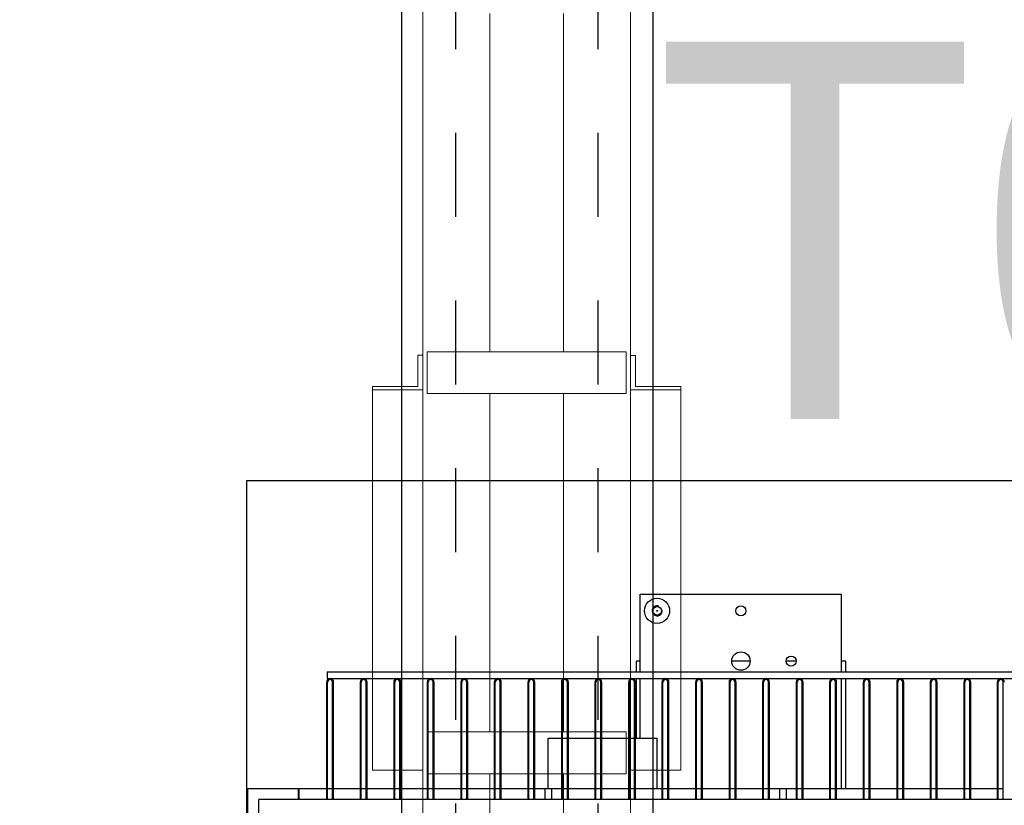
# Model space of a CAD drawing. Header units: metres. Extents: x 70279.8 to 70377.7, y 409251.8 to 409331.5.
# Tile 238 of 244: x 70325.8 to 70327, y 409313.2 to 409314.1. Entities that reach past the tile are written whole.
import ezdxf
from ezdxf.enums import TextEntityAlignment as Align

# ---------------------------------------------------------------- set-up
doc = ezdxf.new("R2010")
doc.units = ezdxf.units.M
doc.linetypes.add('DASHED', pattern=[0.75, 0.5, -0.25])
doc.linetypes.add('XKITLINE00', pattern=[0])
for name, color, linetype in [('02___PRT_ALL_AXES', 7, 'Continuous'), ('12_ALL_CUTS', 7, 'Continuous'), ('14_ALL_PROTRUSIONS', 7, 'Continuous')]:
    doc.layers.add(name, color=color, linetype=linetype)
doc.layers.add('CH-Support-Footing', color=8, linetype='Continuous', lineweight=0)
doc.styles.add('Arial', font='arial.ttf')

# ---------------------------------------------------------------- blocks, each defined once
blk = doc.blocks.new('Earthing transformet_Top view_20170604')
at = {"color": 7}
for p, q in [((-535, 535), (-535, 522.2)), ((-530, 535), (-535, 535)), ((-399, 535), (-421, 535)), ((-344, 535), (-356, 535)), ((-285, 535), (-290, 535)), ((-285, 522.2), (-285, 535)), ((-535, 514.2), (-535, 443)), ((-285, 383), (-285, 514.2)), ((-985, 170), (-985, 370)), ((985, 370), (-985, 370))]:
    blk.add_line(p, q, dxfattribs=at)
for centre, radius in [((-410, 595), 6), ((-510, 595), 0.5), ((-410, 535), 11), ((-350, 535), 6)]:
    blk.add_circle(centre, radius, dxfattribs=at)
for centre, radius, start, end in [((-510, 595), 6, 75, 15), ((-900, 510), 4.2, 0, 180), ((-860, 510), 4.2, 0, 180), ((-820, 510), 4.2, 0, 180), ((-780, 510), 4.2, 0, 180), ((-740, 510), 4.2, 0, 180), ((-700, 510), 4.2, 0, 180), ((-660, 510), 4.2, 0, 180), ((-620, 510), 4.2, 0, 180), ((-580, 510), 4.2, 0, 180), ((-540, 510), 4.2, 0, 180), ((-500, 510), 4.2, 0, 180), ((-460, 510), 4.2, 0, 180), ((-420, 510), 4.2, 0, 180), ((-380, 510), 4.2, 0, 180), ((-340, 510), 4.2, 0, 180), ((-300, 510), 4.2, 0, 180), ((-260, 510), 4.2, 0, 180), ((-220, 510), 4.2, 0, 180), ((-180, 510), 4.2, 0, 180), ((-140, 510), 4.2, 0, 180)]:
    blk.add_arc(centre, radius, start, end, dxfattribs=at)
at = {"layer": '02___PRT_ALL_AXES', "color": 7}
for radius in [15, 5.12]:
    blk.add_circle((-510, 595), radius, dxfattribs=at)
at = {"layer": '12_ALL_CUTS', "color": 7}
for p, q in [((-903, 370), (-903, 510)), ((-897, 370), (-897, 510)), ((-863, 370), (-863, 510)), ((-857, 370), (-857, 510)), ((-823, 370), (-823, 510)), ((-817, 370), (-817, 510)), ((-783, 370), (-783, 510)), ((-777, 370), (-777, 510)), ((-743, 370), (-743, 510)), ((-737, 370), (-737, 510)), ((-703, 370), (-703, 510)), ((-697, 370), (-697, 510)), ((-663, 370), (-663, 510)), ((-657, 370), (-657, 510)), ((-623, 370), (-623, 510)), ((-617, 370), (-617, 510)), ((-583, 370), (-583, 510)), ((-577, 370), (-577, 510)), ((-543, 370), (-543, 510)), ((-537, 370), (-537, 510)), ((-503, 370), (-503, 510)), ((-497, 370), (-497, 510)), ((-463, 370), (-463, 510)), ((-457, 370), (-457, 510)), ((-423, 370), (-423, 510)), ((-417, 370), (-417, 510)), ((-383, 370), (-383, 510)), ((-377, 370), (-377, 510)), ((-343, 370), (-343, 510)), ((-337, 370), (-337, 510)), ((-303, 370), (-303, 510)), ((-297, 370), (-297, 510)), ((-263, 370), (-263, 510)), ((-257, 370), (-257, 510)), ((-223, 370), (-223, 510)), ((-217, 370), (-217, 510)), ((-183, 370), (-183, 510)), ((-177, 370), (-177, 510)), ((-143, 370), (-143, 510)), ((-137, 370), (-137, 510)), ((-103, 370), (-103, 510)), ((-97, 370), (-97, 510)), ((-644, 383), (-644, 370)), ((-644, 383), (-636, 383)), ((-636, 383), (-636, 370)), ((-364, 383), (-364, 370)), ((-364, 383), (-356, 383)), ((-356, 383), (-356, 370))]:
    blk.add_line(p, q, dxfattribs=at)
for centre in [(-900, 510), (-860, 510), (-820, 510), (-780, 510), (-740, 510), (-700, 510), (-660, 510), (-620, 510), (-580, 510), (-540, 510), (-500, 510), (-460, 510), (-420, 510), (-380, 510), (-340, 510), (-300, 510), (-260, 510), (-220, 510), (-180, 510), (-140, 510), (-100, 510)]:
    blk.add_arc(centre, 3, 0, 180, dxfattribs=at)
at = {"layer": '14_ALL_PROTRUSIONS', "color": 7}
for p, q in [((-530, 522.2), (-530, 615)), ((-530, 615), (-290, 615)), ((-290, 522.2), (-290, 615)), ((-903.7, 522.2), (-903.7, 514.2)), ((-903.7, 522.2), (903.7, 522.2)), ((-904.2, 510), (-904.2, 370)), ((-903.7, 514.2), (903.7, 514.2)), ((-895.8, 370), (-895.8, 510)), ((-864.2, 510), (-864.2, 370)), ((-855.8, 370), (-855.8, 510)), ((-824.2, 510), (-824.2, 370)), ((-815.8, 370), (-815.8, 510)), ((-784.2, 510), (-784.2, 370)), ((-775.8, 370), (-775.8, 510)), ((-744.2, 510), (-744.2, 370)), ((-735.8, 370), (-735.8, 510)), ((-704.2, 510), (-704.2, 370)), ((-695.8, 370), (-695.8, 510)), ((-664.2, 510), (-664.2, 370)), ((-655.8, 370), (-655.8, 510)), ((-624.2, 510), (-624.2, 370)), ((-615.8, 370), (-615.8, 510)), ((-584.2, 510), (-584.2, 370)), ((-575.8, 370), (-575.8, 510)), ((-544.2, 510), (-544.2, 370)), ((-535.8, 370), (-535.8, 510)), ((-530, 443), (-530, 514.2)), ((-504.2, 510), (-504.2, 370)), ((-495.8, 370), (-495.8, 510)), ((-464.2, 510), (-464.2, 370)), ((-455.8, 370), (-455.8, 510)), ((-424.2, 510), (-424.2, 370)), ((-415.8, 370), (-415.8, 510)), ((-384.2, 510), (-384.2, 370)), ((-375.8, 370), (-375.8, 510)), ((-344.2, 510), (-344.2, 370)), ((-335.8, 370), (-335.8, 510)), ((-304.2, 510), (-304.2, 370)), ((-295.8, 370), (-295.8, 510)), ((-290, 383), (-290, 514.2)), ((-264.2, 510), (-264.2, 370)), ((-255.8, 370), (-255.8, 510)), ((-224.2, 510), (-224.2, 370)), ((-215.8, 370), (-215.8, 510)), ((-184.2, 510), (-184.2, 370)), ((-175.8, 370), (-175.8, 510)), ((-144.2, 510), (-144.2, 370)), ((-135.8, 370), (-135.8, 510)), ((-104.2, 510), (-104.2, 370)), ((-640, 383), (-640, 443)), ((-640, 443), (-624.2, 443)), ((-623, 443), (-617, 443)), ((-615.8, 443), (-584.2, 443)), ((-583, 443), (-577, 443)), ((-575.8, 443), (-544.2, 443)), ((-543, 443), (-537, 443)), ((-535.8, 443), (-510, 443)), ((-510, 383), (-510, 443)), ((-998, 170), (-998, 383)), ((-998, 383), (-938, 383)), ((-938, 383), (-938, 370)), ((-937, 370), (-937, 383)), ((-937, 383), (-904.2, 383)), ((-903, 383), (-897, 383)), ((-895.8, 383), (-864.2, 383)), ((-863, 383), (-857, 383)), ((-855.8, 383), (-824.2, 383)), ((-823, 383), (-817, 383)), ((-815.8, 383), (-784.2, 383)), ((-783, 383), (-777, 383)), ((-775.8, 383), (-744.2, 383)), ((-743, 383), (-737, 383)), ((-735.8, 383), (-704.2, 383)), ((-703, 383), (-697, 383)), ((-695.8, 383), (-664.2, 383)), ((-663, 383), (-657, 383)), ((-655.8, 383), (-644, 383)), ((-636, 383), (-624.2, 383)), ((-623, 383), (-617, 383)), ((-615.8, 383), (-584.2, 383)), ((-583, 383), (-577, 383)), ((-575.8, 383), (-544.2, 383)), ((-543, 383), (-537, 383)), ((-535.8, 383), (-504.2, 383)), ((-503, 383), (-497, 383)), ((-495.8, 383), (-464.2, 383)), ((-463, 383), (-457, 383)), ((-455.8, 383), (-424.2, 383)), ((-423, 383), (-417, 383)), ((-415.8, 383), (-384.2, 383)), ((-383, 383), (-377, 383)), ((-375.8, 383), (-364, 383)), ((-356, 383), (-344.2, 383)), ((-343, 383), (-337, 383)), ((-335.8, 383), (-304.2, 383)), ((-303, 383), (-297, 383)), ((-295.8, 383), (-264.2, 383)), ((-263, 383), (-257, 383)), ((-255.8, 383), (-224.2, 383)), ((-223, 383), (-217, 383)), ((-215.8, 383), (-184.2, 383)), ((-183, 383), (-177, 383)), ((-175.8, 383), (-144.2, 383)), ((-143, 383), (-137, 383)), ((-135.8, 383), (-104.2, 383)), ((-103, 383), (-97, 383))]:
    blk.add_line(p, q, dxfattribs=at)
blk.add_arc((-100, 510), 4.2, 0, 180, dxfattribs=at)
blk = doc.blocks.new('fp_d1')
at = {"layer": 'CH-Support-Footing', "color": 253, "linetype": 'DASHED', "lineweight": 25}
for p, q in [((-85, 18815), (-85, 9685)), ((-85, 18815), (-85, 9685)), ((85, 18815), (85, 9685)), ((85, 18815), (85, 9685))]:
    blk.add_line(p, q, dxfattribs=at)
at = {"layer": 'CH-Support-Footing', "linetype": 'XKITLINE00', "lineweight": 0}
for p, q in [((-118.7, 11504), (-118.7, 11554)), ((-118.7, 11554), (118.8, 11554)), ((118.8, 11554), (118.8, 11504)), ((118.8, 11504), (-118.7, 11504)), ((-118.7, 11050.5), (-118.7, 11100.5)), ((-118.7, 11100.5), (118.8, 11100.5)), ((118.8, 11100.5), (118.8, 11050.5)), ((118.8, 11050.5), (-118.7, 11050.5))]:
    blk.add_line(p, q, dxfattribs=at)

msp = doc.modelspace()

# ---------------------------------------------------------------- hatches: boundary and pattern name
h = msp.add_hatch()
h.set_pattern_fill('ANSI31', color=256)
h.set_pattern_definition([(45, (70274.75, 409260.7), (-0.08838835, 0.08838835), [])])
edge = h.paths.add_edge_path()
edge.add_arc((70318.75, 409311.6), 0.3, 60, 120)
edge.add_line((70318.6, 409311.8598), (70318.6, 409315.35))
edge.add_arc((70318.75, 409315.35), 0.15, 180.0021, 360)
edge.add_line((70318.9, 409315.35), (70318.9, 409311.8598))
edge = h.paths.add_edge_path()
edge.add_arc((70318.75, 409311.6), 0.3, 330, 390)
edge.add_line((70319.0098, 409311.75), (70327.65, 409311.75))
edge.add_line((70327.65, 409311.75), (70327.65, 409311.45))
edge.add_line((70327.65, 409311.45), (70319.0098, 409311.45))
edge = h.paths.add_edge_path()
edge.add_arc((70318.75, 409311.6), 0.3, 240, 300)
edge.add_line((70318.9, 409311.3402), (70318.9, 409309.35))
edge.add_arc((70318.75, 409309.3387), 0.1504, 4.3077, 175.6923)
edge.add_line((70318.6, 409309.35), (70318.6, 409311.3402))

# ---------------------------------------------------------------- linework, layer by layer
for p, q in [((70326.285, 409321.05), (70326.285, 409311.75)), ((70326.585, 409321.05), (70326.585, 409311.75))]:
    msp.add_line(p, q)
at = {"linetype": 'XKITLINE00', "lineweight": 0}
for p, q in [((70326.3107, 409311.835), (70326.3107, 409320.965)), ((70326.5582, 409311.835), (70326.5582, 409320.965)), ((70326.3907, 409313.704), (70326.3907, 409314.1075)), ((70326.4782, 409313.704), (70326.4782, 409314.1075)), ((70326.3047, 409313.6625), (70326.3047, 409313.6997)), ((70326.3047, 409313.6997), (70326.3107, 409313.6997)), ((70326.3157, 409313.654), (70326.3157, 409313.704)), ((70326.3157, 409313.704), (70326.5532, 409313.704)), ((70326.5532, 409313.704), (70326.5532, 409313.654)), ((70326.5582, 409313.6996), (70326.5642, 409313.6996)), ((70326.5642, 409313.6996), (70326.5642, 409313.6625)), ((70326.2507, 409313.2049), (70326.2507, 409313.6625)), ((70326.2507, 409313.6625), (70326.3047, 409313.6625)), ((70326.5642, 409313.6625), (70326.6182, 409313.6625)), ((70326.6182, 409313.2049), (70326.6182, 409313.6625)), ((70326.2507, 409313.6584), (70326.3107, 409313.6584)), ((70326.5532, 409313.654), (70326.3157, 409313.654)), ((70326.3907, 409313.2505), (70326.3907, 409313.654)), ((70326.4782, 409313.2505), (70326.4782, 409313.654)), ((70326.5582, 409313.6584), (70326.6182, 409313.6584)), ((70326.3157, 409313.2005), (70326.3157, 409313.2505)), ((70326.3157, 409313.2505), (70326.5532, 409313.2505)), ((70326.5532, 409313.2505), (70326.5532, 409313.2005)), ((70326.3107, 409313.2049), (70326.2507, 409313.2049)), ((70326.5582, 409313.2049), (70326.6182, 409313.2049)), ((70326.5532, 409313.2005), (70326.3157, 409313.2005)), ((70326.3907, 409312.797), (70326.3907, 409313.2005)), ((70326.4782, 409312.797), (70326.4782, 409313.2005))]:
    msp.add_line(p, q, dxfattribs=at)
at = {"ltscale": 5}
for p, q in [((70328.1003, 409313.55), (70326.1003, 409313.55)), ((70326.1003, 409313.55), (70326.1003, 409311.75))]:
    msp.add_line(p, q, dxfattribs=at)

# ---------------------------------------------------------------- block references
at = {"xscale": 0.001, "yscale": 0.001, "zscale": 0.001}
for name, p in [('fp_d1', (70326.4344, 409302.15)), ('Earthing transformet_Top view_20170604', (70327.1, 409312.8))]:
    msp.add_blockref(name, p, dxfattribs=at)

# ---------------------------------------------------------------- texts
at = {"style": 'Arial'}
msp.add_text('T04', height=0.45, dxfattribs=at).set_placement((70327.1281, 409313.6237), align=Align.CENTER)

doc.saveas('drawing.dxf')
